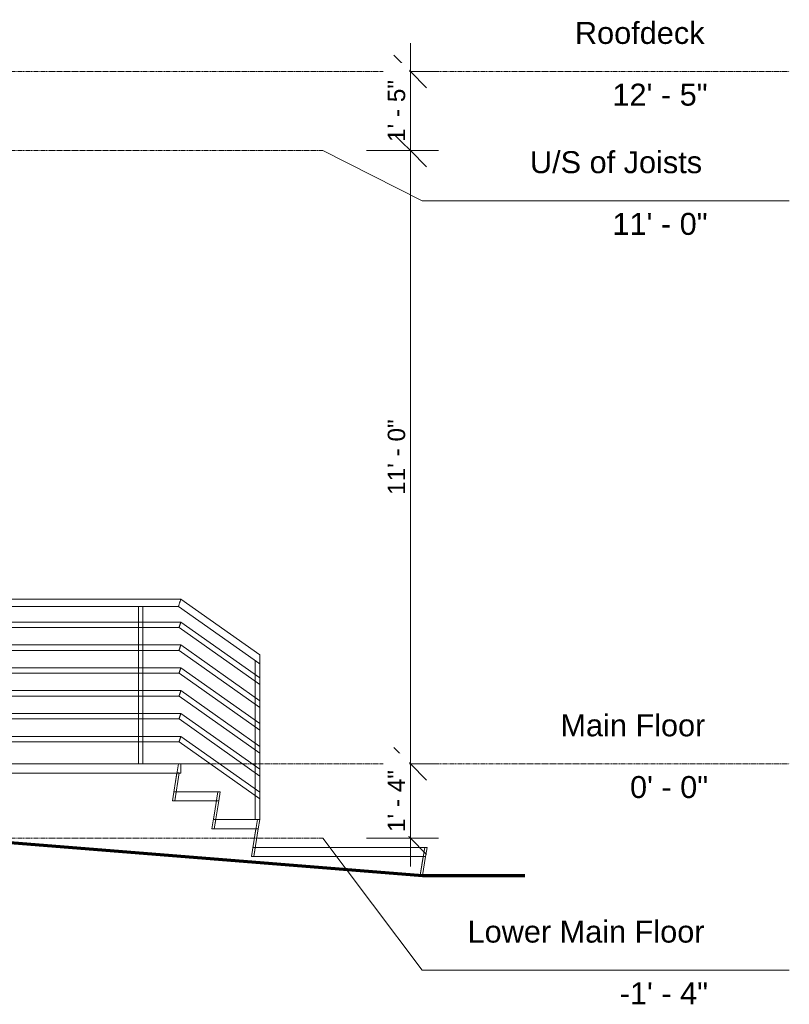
# Model space of a CAD drawing. Header units: inches. Extents: x -498 to 634, y -52 to 183.
# Tile 29 of 29: x 469 to 634, y -52 to 160. Entities that reach past the tile are written whole.
import ezdxf

# ---------------------------------------------------------------- set-up
doc = ezdxf.new("R2010")
doc.units = ezdxf.units.IN
doc.header["$MEASUREMENT"] = 0
doc.linetypes.add('Center 1_4_', pattern=[0.53125, 0.25, -0.09375, 0.09375, -0.09375])
doc.linetypes.add('Dash', pattern=[0.23622, 0.11811, -0.11811])
for name, color, linetype, lineweight in [('A-ANNO-DIMS', 211, 'Continuous', 9), ('A-ANNO-DIMS-120', 211, 'Continuous', 9), ('A-AREA', 32, 'Dash', 9), ('A-DETL', 90, 'Continuous', 9), ('A-FLOR', 192, 'Continuous', 9), ('A-FLOR-HRAL', 11, 'Continuous', 9), ('A-FLOR-LEVL', 51, 'Continuous', 9), ('A-WALL', 90, 'Continuous', 9), ('S-STRS', 90, 'Continuous', 9)]:
    doc.layers.add(name, color=color, linetype=linetype, lineweight=lineweight)
doc.styles.add('Arial', font='arial.ttf', dxfattribs={"height": 4.724409})
doc.styles.add('Arial_1', font='arial.ttf', dxfattribs={"height": 3.75})
doc.dimstyles.new('Linear_-_1_32__Inter__Imperial__SMALL', dxfattribs={"dimscale": 12, "dimtxt": 3.825973, "dimasz": 0.585938, "dimexe": 0.507813, "dimexo": 0.787402, "dimgap": 0, "dimtad": 1, "dimrnd": 0.25, "dimzin": 1, "dimdsep": 46, "dimlunit": 4, "dimtxsty": 'Arial_1', "dimblk1": 'OBLIQUE', "dimblk2": 'OBLIQUE', "dimsah": 1, "dimcen": 0.09, "dimdle": 0.507813, "dimazin": 0, "dimtfac": 1, "dimtdec": 4, "dimtix": 1, "dimtmove": 0, "dimatfit": 3, "dimfxl": 1, "dimtvp": 1, "dimtfill": 1, "dimfrac": 2, "dimtolj": 1, "dimtzin": 0, "dimarcsym": 2})

# ---------------------------------------------------------------- blocks, each defined once
blk = doc.blocks.new('Railing - 25mm-3958369-Right')
at = {"layer": 'A-FLOR-HRAL'}
for p, q in [((494.38, 33.86), (494.38, 0)), ((494.87, 33.86), (494.38, 33.86)), ((495.36, 33.86), (494.87, 33.86)), ((495.36, 0), (495.36, 33.86))]:
    blk.add_line(p, q, dxfattribs=at)
blk = doc.blocks.new('Railing - 25mm-5568754-Right')
at = {"layer": 'A-FLOR-HRAL'}
for p, q in [((519.52, 22.2), (519.52, -12)), ((520.5, -12), (520.5, 21.51))]:
    blk.add_line(p, q, dxfattribs=at)
at = {"layer": 'A-FLOR-HRAL', "flags": 128}
for points in [[(520.01, 21.85), (519.79, 22), (519.62, 22.12), (519.53, 22.19), (519.52, 22.2)], [(520.5, 21.51), (520.49, 21.51), (520.39, 21.58), (520.22, 21.7), (520.01, 21.85)]]:
    blk.add_lwpolyline(points, dxfattribs=at)
blk = doc.blocks.new('Railing - 25mm-V4-Right')
at = {"layer": 'A-FLOR-HRAL'}
blk.add_line((455.75, 33.86), (455.5, 33.86), dxfattribs=at)
blk = doc.blocks.new('Railing - Railing-5511020-Right')
at = {"layer": 'A-FLOR-HRAL'}
for p, q in [((455.75, 30.51), (455.5, 30.51)), ((503.5, 30.51), (457.25, 30.51)), ((520.5, 18.51), (503.5, 30.51)), ((455.5, 29.33), (455.75, 29.33)), ((457.25, 29.33), (503.13, 29.33)), ((503.13, 29.33), (520.5, 17.07)), ((455.75, 25.59), (455.5, 25.59)), ((503.5, 25.59), (457.25, 25.59)), ((520.5, 13.59), (503.5, 25.59)), ((455.5, 24.41), (455.75, 24.41)), ((457.25, 24.41), (503.13, 24.41)), ((503.13, 24.41), (520.5, 12.14)), ((455.75, 20.67), (455.5, 20.67)), ((455.5, 19.49), (455.75, 19.49)), ((503.5, 20.67), (457.25, 20.67)), ((457.25, 19.49), (503.13, 19.49)), ((503.13, 19.49), (520.5, 7.22)), ((520.5, 8.67), (503.5, 20.67)), ((455.75, 15.75), (455.5, 15.75)), ((503.5, 15.75), (457.25, 15.75)), ((520.5, 3.75), (503.5, 15.75)), ((455.5, 14.57), (455.75, 14.57)), ((457.25, 14.57), (503.13, 14.57)), ((503.13, 14.57), (520.5, 2.3)), ((455.75, 10.83), (455.5, 10.83)), ((503.5, 10.83), (457.25, 10.83)), ((520.5, -1.17), (503.5, 10.83)), ((455.5, 9.65), (455.75, 9.65)), ((457.25, 9.65), (503.13, 9.65)), ((503.13, 9.65), (520.5, -2.62)), ((455.75, 5.91), (455.5, 5.91)), ((455.5, 4.72), (455.75, 4.72)), ((503.5, 5.91), (457.25, 5.91)), ((457.25, 4.72), (503.13, 4.72)), ((503.13, 4.72), (520.5, -7.54)), ((520.5, -6.09), (503.5, 5.91))]:
    blk.add_line(p, q, dxfattribs=at)
at = {"layer": 'A-FLOR-HRAL', "flags": 128}
for points in [[(520.5, 18.51), (520.5, 18.49), (520.5, 18.41), (520.5, 18.3), (520.5, 18.15), (520.5, 17.98), (520.5, 17.79)], [(520.5, 17.79), (520.5, 17.6), (520.5, 17.43), (520.5, 17.28), (520.5, 17.16), (520.5, 17.09), (520.5, 17.07)], [(520.5, 13.59), (520.5, 13.57), (520.5, 13.49), (520.5, 13.38), (520.5, 13.23), (520.5, 13.05), (520.5, 12.87)], [(520.5, 12.87), (520.5, 12.68), (520.5, 12.51), (520.5, 12.36), (520.5, 12.24), (520.5, 12.17), (520.5, 12.14)], [(520.5, 8.67), (520.5, 8.64), (520.5, 8.57), (520.5, 8.46), (520.5, 8.31), (520.5, 8.13), (520.5, 7.95)], [(520.5, 7.95), (520.5, 7.76), (520.5, 7.59), (520.5, 7.44), (520.5, 7.32), (520.5, 7.25), (520.5, 7.22)], [(520.5, 3.75), (520.5, 3.72), (520.5, 3.65), (520.5, 3.54), (520.5, 3.39), (520.5, 3.21), (520.5, 3.03)], [(520.5, 3.03), (520.5, 2.84), (520.5, 2.66), (520.5, 2.51), (520.5, 2.4), (520.5, 2.33), (520.5, 2.3)], [(520.5, -1.17), (520.5, -1.2), (520.5, -1.27), (520.5, -1.38), (520.5, -1.53), (520.5, -1.71), (520.5, -1.9)], [(520.5, -1.9), (520.5, -2.08), (520.5, -2.26), (520.5, -2.41), (520.5, -2.52), (520.5, -2.59), (520.5, -2.62)], [(520.5, -6.09), (520.5, -6.12), (520.5, -6.19), (520.5, -6.31), (520.5, -6.46), (520.5, -6.63), (520.5, -6.82)], [(520.5, -6.82), (520.5, -7), (520.5, -7.18), (520.5, -7.33), (520.5, -7.44), (520.5, -7.52), (520.5, -7.54)]]:
    blk.add_lwpolyline(points, dxfattribs=at)
at = {"layer": 'A-FLOR-HRAL'}
for points in [[(503.13, 29.33), (503.13, 29.33), (503.14, 29.37), (503.18, 29.5), (503.22, 29.62), (503.26, 29.77), (503.3, 29.87), (503.31, 29.92)], [(503.13, 24.41), (503.13, 24.41), (503.14, 24.45), (503.18, 24.58), (503.22, 24.7), (503.26, 24.85), (503.3, 24.95), (503.31, 25)], [(503.13, 19.49), (503.13, 19.49), (503.14, 19.53), (503.18, 19.66), (503.22, 19.78), (503.26, 19.92), (503.3, 20.03), (503.31, 20.08)], [(503.13, 14.57), (503.13, 14.57), (503.14, 14.61), (503.18, 14.74), (503.22, 14.86), (503.26, 15), (503.3, 15.11), (503.31, 15.16)], [(503.13, 9.65), (503.13, 9.65), (503.14, 9.69), (503.18, 9.81), (503.22, 9.94), (503.26, 10.08), (503.3, 10.18), (503.31, 10.24)], [(503.13, 4.72), (503.13, 4.72), (503.14, 4.77), (503.18, 4.89), (503.22, 5.02), (503.26, 5.16), (503.3, 5.26), (503.31, 5.31)]]:
    blk.add_open_spline(points, degree=3, knots=[0.5, 0.5, 0.5, 0.5, 0.6666667, 0.75, 0.8333333, 0.9166667, 1, 1, 1, 1], dxfattribs=at)
for points in [[(503.31, 29.92), (503.33, 29.97), (503.36, 30.08), (503.41, 30.22), (503.45, 30.34), (503.48, 30.44), (503.5, 30.5), (503.5, 30.51), (503.5, 30.51)], [(503.31, 25), (503.33, 25.05), (503.36, 25.15), (503.41, 25.3), (503.45, 25.42), (503.48, 25.52), (503.5, 25.58), (503.5, 25.59), (503.5, 25.59)], [(503.31, 20.08), (503.33, 20.13), (503.36, 20.23), (503.41, 20.38), (503.45, 20.5), (503.48, 20.6), (503.5, 20.66), (503.5, 20.67), (503.5, 20.67)], [(503.31, 15.16), (503.33, 15.21), (503.36, 15.31), (503.41, 15.46), (503.45, 15.58), (503.48, 15.67), (503.5, 15.73), (503.5, 15.75), (503.5, 15.75)], [(503.31, 10.24), (503.33, 10.29), (503.36, 10.39), (503.41, 10.53), (503.45, 10.66), (503.48, 10.75), (503.5, 10.81), (503.5, 10.83), (503.5, 10.83)], [(503.31, 5.31), (503.33, 5.37), (503.36, 5.47), (503.41, 5.61), (503.45, 5.74), (503.48, 5.83), (503.5, 5.89), (503.5, 5.91), (503.5, 5.91)]]:
    blk.add_open_spline(points, degree=3, dxfattribs=at)
for name in ['Railing - 25mm-V4-Right', 'Railing - 25mm-3958369-Right', 'Railing - 25mm-5568754-Right']:
    blk.add_blockref(name, (0, 0))
blk = doc.blocks.new('Top Rail Type - Top Rail_Internal_-5511134-Right')
at = {"layer": 'A-FLOR-HRAL'}
for p, q in [((455.76, 35.43), (455.5, 35.43)), ((503.5, 35.43), (457.25, 35.43)), ((520.5, 23.43), (503.5, 35.43)), ((455.5, 33.86), (455.76, 33.86)), ((457.25, 33.86), (503, 33.86)), ((503, 33.86), (520.5, 21.51))]:
    blk.add_line(p, q, dxfattribs=at)
at = {"layer": 'A-FLOR-HRAL', "flags": 128}
for points in [[(520.5, 23.43), (520.5, 23.4), (520.5, 23.3), (520.5, 23.15), (520.5, 22.95), (520.5, 22.72), (520.5, 22.47)], [(520.5, 22.47), (520.5, 22.22), (520.5, 21.99), (520.5, 21.79), (520.5, 21.63), (520.5, 21.54), (520.5, 21.51)]]:
    blk.add_lwpolyline(points, dxfattribs=at)
at = {"layer": 'A-FLOR-HRAL'}
blk.add_open_spline([(503.25, 34.65), (503.23, 34.58), (503.18, 34.44), (503.12, 34.25), (503.07, 34.08), (503.03, 33.96), (503.01, 33.88), (503, 33.86), (503, 33.86)], degree=3, dxfattribs=at)
blk.add_open_spline([(503.5, 35.43), (503.5, 35.43), (503.48, 35.38), (503.43, 35.21), (503.38, 35.04), (503.32, 34.85), (503.27, 34.71), (503.25, 34.65)], degree=3, knots=[0.5, 0.5, 0.5, 0.5, 0.6666667, 0.75, 0.8333333, 0.9166667, 1, 1, 1, 1], dxfattribs=at)
blk = doc.blocks.new('DIMBLOCK1-Right')
at = {"layer": 'A-ANNO-DIMS-120'}
for p, q in [((552.89, 155.09), (552.89, 132)), ((548.41, 149), (558.98, 149)), ((552.89, 149), (548.41, 149)), ((543.48, 132), (558.98, 132)), ((552.89, 132), (543.48, 132))]:
    blk.add_line(p, q, dxfattribs=at)
at = {"layer": 'A-ANNO-DIMS-120', "lineweight": 35}
for p, q in [((552.89, 149), (549.37, 152.52)), ((552.89, 149), (556.4, 145.48)), ((552.89, 132), (549.37, 135.52)), ((552.89, 132), (556.4, 128.48))]:
    blk.add_line(p, q, dxfattribs=at)
at = {"layer": 'A-ANNO-DIMS-120', "color": 0, "insert": (548.02, 133.82), "char_height": 3.75, "width": 16.0338, "attachment_point": 1, "rotation": 90, "line_spacing_factor": 0.941778, "style": 'Arial_1', "bg_fill": 3, "box_fill_scale": 1.25, "bg_fill_color": 256, "bg_fill_true_color": 13158600, "bg_fill_transparency": 0}
blk.add_mtext('1\' - 5"', dxfattribs=at)
blk = doc.blocks.new('_Oblique')
at = {"color": 0, "linetype": 'ByBlock', "lineweight": -2}
blk.add_line((-0.5, -0.5), (0.5, 0.5), dxfattribs=at)
blk = doc.blocks.new('DIMBLOCK2-Right')
at = {"layer": 'A-ANNO-DIMS-120', "lineweight": 35}
for p, q in [((552.89, 132), (549.37, 135.52)), ((552.89, 132), (556.4, 128.48)), ((552.89, 0), (549.37, 3.52)), ((552.89, 0), (556.4, -3.52))]:
    blk.add_line(p, q, dxfattribs=at)
at = {"layer": 'A-ANNO-DIMS-120'}
for p, q in [((543.48, 132), (558.98, 132)), ((552.89, 132), (543.48, 132)), ((552.89, 132), (552.89, 0)), ((548.41, 0), (558.98, 0)), ((552.89, 0), (548.41, 0))]:
    blk.add_line(p, q, dxfattribs=at)
at = {"layer": 'A-ANNO-DIMS-120', "color": 0, "insert": (548.02, 57.88), "char_height": 3.75, "width": 19.4948, "attachment_point": 1, "rotation": 90, "line_spacing_factor": 0.941778, "style": 'Arial_1', "bg_fill": 3, "box_fill_scale": 1.25, "bg_fill_color": 256, "bg_fill_true_color": 13158600, "bg_fill_transparency": 0}
blk.add_mtext('11\' - 0"', dxfattribs=at)
blk = doc.blocks.new('DIMBLOCK3-Right')
at = {"layer": 'A-ANNO-DIMS-120', "lineweight": 35}
for p, q in [((552.89, 0), (549.37, 3.52)), ((552.89, 0), (556.4, -3.52)), ((552.89, -16), (549.37, -12.48)), ((552.89, -16), (556.4, -19.52))]:
    blk.add_line(p, q, dxfattribs=at)
at = {"layer": 'A-ANNO-DIMS-120'}
for p, q in [((548.41, 0), (558.98, 0)), ((552.89, 0), (548.41, 0)), ((552.89, 0), (552.89, -22.09)), ((543.48, -16), (558.98, -16)), ((552.89, -16), (543.48, -16))]:
    blk.add_line(p, q, dxfattribs=at)
at = {"layer": 'A-ANNO-DIMS-120', "color": 0, "insert": (548.02, -14.68), "char_height": 3.75, "width": 16.0338, "attachment_point": 1, "rotation": 90, "line_spacing_factor": 0.941778, "style": 'Arial_1', "bg_fill": 3, "box_fill_scale": 1.25, "bg_fill_color": 256, "bg_fill_true_color": 13158600, "bg_fill_transparency": 0}
blk.add_mtext('1\' - 4"', dxfattribs=at)

msp = doc.modelspace()

# ---------------------------------------------------------------- linework, layer by layer
at = {"layer": 'A-AREA'}
for p, q in [((509.818, 0), (503.5, 0)), ((516.79, 0), (511.866, 0)), ((519.52, 0), (518.835, 0))]:
    msp.add_line(p, q, dxfattribs=at)
at = {"layer": 'A-DETL', "lineweight": 70}
for p, q in [((455.5, -16), (555.516, -24)), ((555.516, -24), (577.516, -24))]:
    msp.add_line(p, q, dxfattribs=at)
at = {"layer": 'A-FLOR'}
for p, q in [((503.001, 0), (503.5, 0)), ((503.5, 0), (503.5, -2)), ((503.5, -2), (455.5, -2))]:
    msp.add_line(p, q, dxfattribs=at)
at = {"layer": 'A-FLOR-LEVL', "linetype": 'Center 1_4_'}
for p, q in [((-497.876, 149), (634.43, 149)), ((-497.876, 132), (534.032, 132)), ((-497.876, 0), (634.43, 0)), ((-497.876, -16), (534.032, -16))]:
    msp.add_line(p, q, dxfattribs=at)
at = {"layer": 'A-FLOR-LEVL'}
for p, q in [((534.032, 132), (555.448, 121.189)), ((555.448, 121.189), (634.43, 121.189)), ((534.032, -16), (555.448, -44.393)), ((555.448, -44.393), (634.43, -44.393))]:
    msp.add_line(p, q, dxfattribs=at)
at = {"layer": 'A-WALL'}
for p, q in [((503.001, 0), (457.25, 0)), ((502.017, -6), (503.001, 0)), ((511.501, -6), (502.017, -6)), ((510.517, -12), (511.501, -6)), ((520.001, -12), (510.517, -12)), ((519.017, -18), (520.001, -12)), ((556.001, -18), (519.017, -18)), ((555.024, -23.961), (556.001, -18))]:
    msp.add_line(p, q, dxfattribs=at)
at = {"layer": 'S-STRS'}
for p, q in [((502.678, -1.969), (501.694, -7.969)), ((502.193, -7.969), (503.177, -1.969)), ((503.177, -1.969), (502.678, -1.969)), ((502.516, -6), (502.193, -7.969)), ((502.516, -6), (512, -6)), ((511.677, -7.969), (512, -6)), ((501.694, -7.969), (502.193, -7.969)), ((511.677, -7.969), (502.193, -7.969)), ((511.178, -7.969), (510.194, -13.969)), ((510.693, -13.969), (511.677, -7.969)), ((511.677, -7.969), (511.178, -7.969)), ((511.016, -12), (510.693, -13.969)), ((511.016, -12), (520.5, -12)), ((520.177, -13.969), (520.5, -12)), ((510.194, -13.969), (510.693, -13.969)), ((520.177, -13.969), (510.693, -13.969)), ((519.678, -13.969), (518.694, -19.969)), ((519.193, -19.969), (520.177, -13.969)), ((520.177, -13.969), (519.678, -13.969)), ((519.193, -19.969), (519.516, -18)), ((519.516, -18), (556.5, -18)), ((556.177, -19.969), (556.5, -18)), ((518.694, -19.969), (519.193, -19.969)), ((556.177, -19.969), (519.193, -19.969)), ((555.678, -19.969), (555.024, -23.961)), ((555.516, -24), (556.177, -19.969)), ((556.177, -19.969), (555.678, -19.969))]:
    msp.add_line(p, q, dxfattribs=at)

# ---------------------------------------------------------------- block references
at = {"layer": 'A-FLOR-HRAL'}
for name in ['Top Rail Type - Top Rail_Internal_-5511134-Right', 'Railing - Railing-5511020-Right']:
    msp.add_blockref(name, (0, 0), dxfattribs=at)

# ---------------------------------------------------------------- texts
at = {"layer": 'A-FLOR-LEVL', "attachment_point": 1, "style": 'Arial'}
for s, insert, char_height, width in [('Roofdeck', (588.308, 159.647), 4.7244, 33.70875), ('12\' - 5"', (596.376, 146.367), 4.7244, 24.9975), ('U/S of Joists', (578.623, 131.835), 4.72441, 45.45), ('11\' - 0"', (596.376, 118.556), 4.7244, 24.9975), ('Main Floor', (585.19, 10.647), 4.7244, 37.49625), ('0\' - 0"', (600.155, -2.633), 4.7244, 20.4525), ('Lower Main Floor', (565.205, -33.746), 4.72441, 61.73625), ('-1\' - 4"', (597.935, -47.026), 4.7244, 23.10375)]:
    msp.add_mtext(s, dxfattribs=dict(at, insert=insert, char_height=char_height, width=width))

# ---------------------------------------------------------------- next in the draw order: dimensions: what is measured, and where the dimension line sits
at = {"layer": 'A-ANNO-DIMS'}
dim = msp.add_linear_dim(base=(552.888, 132), p1=(557.86, 149), p2=(534.032, 132), angle=90, dimstyle='Linear_-_1_32__Inter__Imperial__SMALL', override={"dimpost": '<>', "dimfxl": 29.269958}, dxfattribs=at)
dim.commit()
dim.dimension.update_dxf_attribs({"geometry": 'DIMBLOCK1-Right', "text_midpoint": (550.973, 140.5)})

# ---------------------------------------------------------------- next in the draw order: dimensions: what is measured, and where the dimension line sits
dim = msp.add_linear_dim(base=(552.888, 0), p1=(534.032, 132), p2=(557.86, 0), angle=90, dimstyle='Linear_-_1_32__Inter__Imperial__SMALL', override={"dimpost": '<>', "dimfxl": 134.133256}, dxfattribs=at)
dim.commit()
dim.dimension.update_dxf_attribs({"geometry": 'DIMBLOCK2-Right', "text_midpoint": (550.973, 66)})

# ---------------------------------------------------------------- next in the draw order: dimensions: what is measured, and where the dimension line sits
dim = msp.add_linear_dim(base=(552.888, -16), p1=(557.86, 0), p2=(534.032, -16), angle=90, dimstyle='Linear_-_1_32__Inter__Imperial__SMALL', override={"dimpost": '<>', "dimfxl": 28.700705}, dxfattribs=at)
dim.commit()
dim.dimension.update_dxf_attribs({"geometry": 'DIMBLOCK3-Right', "text_midpoint": (551.005, -8)})

doc.saveas('drawing.dxf')
